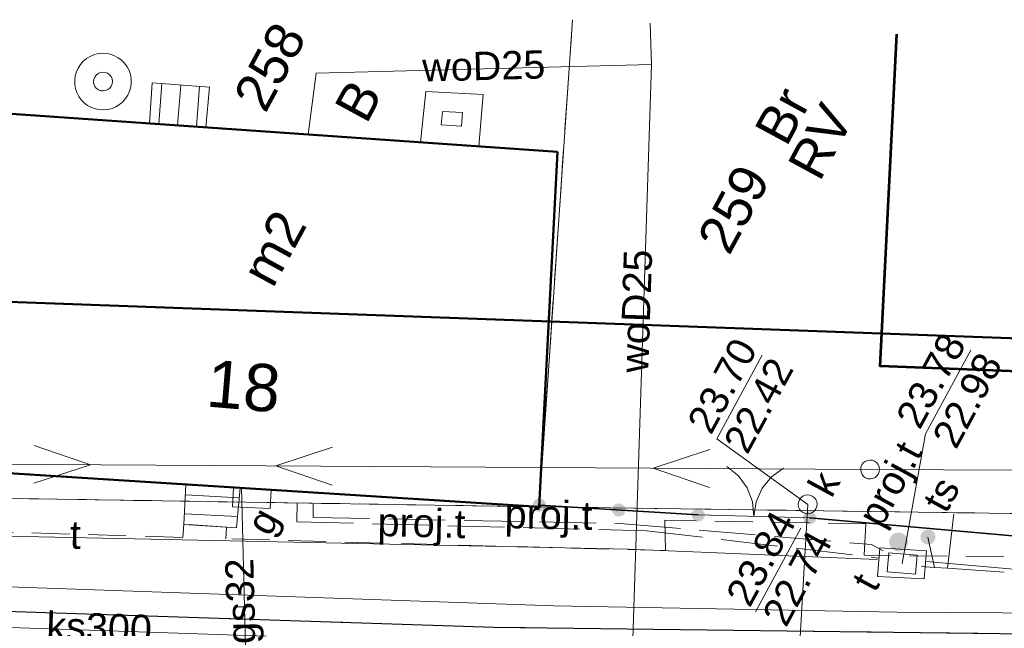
# Model space of a CAD drawing. Extents: x 5491056 to 5491224, y 5912897 to 5913097.
# Tile 15 of 16: x 5491170 to 5491197, y 5913081 to 5913097. Entities that reach past the tile are written whole.
import ezdxf
from ezdxf.enums import TextEntityAlignment as Align

# ---------------------------------------------------------------- set-up
doc = ezdxf.new("R2010")
doc.units = 0
for name, pattern in [('DGN Style 3', [2.568211, 1.834436, -0.733774]), ('PRZER1-1', [1, 0.5, -0.5]), ('PRZER2-1', [1.5, 1, -0.5]), ('PRZER3-1', [2, 1.5, -0.5])]:
    doc.linetypes.add(name, pattern=pattern)
doc.layers.get('0').update_dxf_attribs({"linetype": 'CONTINUOUS'})
for name, color, linetype, lineweight in [('GEPADR_O', 7, 'CONTINUOUS', 18), ('GEPPGD', 7, 'CONTINUOUS', 18), ('GESBTO', 7, 'CONTINUOUS', 18), ('GESBZO', 7, 'CONTINUOUS', 50), ('GESBZO_O', 7, 'CONTINUOUS', 50), ('GESDZI', 7, 'CONTINUOUS', 18), ('GESDZI_O', 7, 'CONTINUOUS', 18), ('GESKKL', 82, 'CONTINUOUS', 18), ('GESKKL_O', 82, 'CONTINUOUS', 18), ('GESSCH', 7, 'CONTINUOUS', 18), ('GESUZY', 96, 'CONTINUOUS', 18), ('GESUZY_O', 96, 'CONTINUOUS', 18), ('GSLKBR', 7, 'CONTINUOUS', 18), ('GSLKOG', 7, 'CONTINUOUS', 35), ('GSLKRW', 7, 'CONTINUOUS', 25), ('GSSKOA', 7, 'CONTINUOUS', 18), ('GSSKOD', 7, 'CONTINUOUS', 18), ('GULEPR', 1, 'CONTINUOUS', 18), ('GULGPR', 52, 'CONTINUOUS', 18), ('GULGPR_O', 52, 'CONTINUOUS', 18), ('GULKPR', 36, 'CONTINUOUS', 18), ('GULKPR_O', 36, 'CONTINUOUS', 18), ('GULTPR', 30, 'CONTINUOUS', 18), ('GULTPR_O', 30, 'CONTINUOUS', 18), ('GULWPR', 5, 'CONTINUOUS', 18), ('GULWPR_O', 5, 'CONTINUOUS', 18), ('GUPGSG', 52, 'CONTINUOUS', 18), ('GUPGSG_O', 52, 'CONTINUOUS', 18), ('GUPISN', 7, 'CONTINUOUS', 18), ('GUPIWZ', 7, 'CONTINUOUS', 18), ('GUPIWZ_O', 7, 'CONTINUOUS', 18), ('GUPKSD', 36, 'CONTINUOUS', 18), ('GUPKSD_O', 36, 'CONTINUOUS', 18), ('GUPPRZ_O', 7, 'CONTINUOUS', 18), ('GUPTST', 30, 'CONTINUOUS', 18), ('GUPTST_O', 30, 'CONTINUOUS', 18), ('GUPTUT', 30, 'CONTINUOUS', 18), ('GUPTUT_O', 30, 'CONTINUOUS', 18), ('GUPWST', 5, 'CONTINUOUS', 18), ('GUPZCP', 7, 'CONTINUOUS', 18), ('GUSIKP', 7, 'CONTINUOUS', 18), ('Zakres opracowania', 1, 'DGN Style 3', 50)]:
    doc.layers.add(name, color=color, linetype=linetype, lineweight=lineweight)
doc.layers.get('0').off()
doc.styles.add('Arial', font='arial.ttf')

# ---------------------------------------------------------------- blocks, each defined once
blk = doc.blocks.new('D_GUPZCP1')
at = {"color": 0}
blk.add_lwpolyline([(0, 0.25), (0, -0.25)], dxfattribs=at)
blk = doc.blocks.new('D_GUPKSD1_1')
at = {"color": 0}
blk.add_lwpolyline([(0, 0.25), (0.064705, 0.241481), (0.125, 0.216506), (0.176777, 0.176777), (0.216506, 0.125), (0.241481, 0.064705), (0.25, 0), (0.241481, -0.064705), (0.216506, -0.125), (0.176777, -0.176777), (0.125, -0.216506), (0.064705, -0.241481), (0, -0.25), (-0.064705, -0.241481), (-0.125, -0.216506), (-0.176777, -0.176777), (-0.216506, -0.125), (-0.241481, -0.064705), (-0.25, 0), (-0.241481, 0.064705), (-0.216506, 0.125), (-0.176777, 0.176777), (-0.125, 0.216506), (-0.064705, 0.241481)], close=True, dxfattribs=at)
blk = doc.blocks.new('D_GUPGSG1')
at = {"color": 0}
blk.add_lwpolyline([(-0.5, -0.25), (-0.5, 0.25), (0.5, 0.25), (0.5, -0.25)], close=True, dxfattribs=at)
blk = doc.blocks.new('D_GUPTST1')
blk.add_hatch(color=0).paths.add_polyline_path([(-0.25, 0), (-0.241481, -0.064705), (-0.216506, -0.125), (-0.176777, -0.176777), (-0.125, -0.216506), (-0.064705, -0.241481), (0, -0.25), (0.064705, -0.241481), (0.125, -0.216506), (0.176777, -0.176777), (0.216506, -0.125), (0.241481, -0.064705), (0.25, 0), (0.241481, 0.064705), (0.216506, 0.125), (0.176777, 0.176777), (0.125, 0.216506), (0.064705, 0.241481), (0, 0.25), (-0.064705, 0.241481), (-0.125, 0.216506), (-0.176777, 0.176777), (-0.216506, 0.125), (-0.241481, 0.064705)])
blk = doc.blocks.new('D_GUPTUT1')
blk.add_hatch(color=0).paths.add_polyline_path([(-0.2, 0), (-0.193185, -0.051764), (-0.173205, -0.1), (-0.141421, -0.141421), (-0.1, -0.173205), (-0.051764, -0.193185), (0, -0.2), (0.051764, -0.193185), (0.1, -0.173205), (0.141421, -0.141421), (0.173205, -0.1), (0.193185, -0.051764), (0.2, 0), (0.193185, 0.051764), (0.173205, 0.1), (0.141421, 0.141421), (0.1, 0.173205), (0.051764, 0.193185), (0, 0.2), (-0.051764, 0.193185), (-0.1, 0.173205), (-0.141421, 0.141421), (-0.173205, 0.1), (-0.193185, 0.051764)])
blk = doc.blocks.new('D_GUPWST1')
at = {"color": 0}
for points in [[(0, 0.75), (0.111782, 0.741623), (0.221066, 0.71668), (0.325413, 0.675727), (0.42249, 0.619679), (0.51013, 0.549789), (0.586374, 0.467617), (0.649519, 0.375), (0.698155, 0.274006), (0.731196, 0.166891), (0.747903, 0.056048), (0.747903, -0.056048), (0.731196, -0.166891), (0.698155, -0.274006), (0.649519, -0.375), (0.586374, -0.467617), (0.51013, -0.549789), (0.42249, -0.619679), (0.325413, -0.675727), (0.221066, -0.71668), (0.111782, -0.741623), (0, -0.75), (-0.111782, -0.741623), (-0.221066, -0.71668), (-0.325413, -0.675727), (-0.42249, -0.619679), (-0.51013, -0.549789), (-0.586374, -0.467617), (-0.649519, -0.375), (-0.698155, -0.274006), (-0.731196, -0.166891), (-0.747903, -0.056048), (-0.747903, 0.056048), (-0.731196, 0.166891), (-0.698155, 0.274006), (-0.649519, 0.375), (-0.586374, 0.467617), (-0.51013, 0.549789), (-0.42249, 0.619679), (-0.325413, 0.675727), (-0.221066, 0.71668), (-0.111782, 0.741623)], [(0, 0.25), (0.064705, 0.241481), (0.125, 0.216506), (0.176777, 0.176777), (0.216506, 0.125), (0.241481, 0.064705), (0.25, 0), (0.241481, -0.064705), (0.216506, -0.125), (0.176777, -0.176777), (0.125, -0.216506), (0.064705, -0.241481), (0, -0.25), (-0.064705, -0.241481), (-0.125, -0.216506), (-0.176777, -0.176777), (-0.216506, -0.125), (-0.241481, -0.064705), (-0.25, 0), (-0.241481, 0.064705), (-0.216506, 0.125), (-0.176777, 0.176777), (-0.125, 0.216506), (-0.064705, 0.241481)]]:
    blk.add_lwpolyline(points, close=True, dxfattribs=at)
blk = doc.blocks.new('D_GUPIWZ1_3')
at = {"color": 0}
blk.add_lwpolyline([(0.375, -0.25), (-0.375, -0.25), (-0.375, 0.25), (0.375, 0.25)], close=True, dxfattribs=at)
blk = doc.blocks.new('D_GUPIWZ1_1')
at = {"color": 0}
blk.add_lwpolyline([(0, 0.25), (0.064705, 0.241481), (0.125, 0.216506), (0.176777, 0.176777), (0.216506, 0.125), (0.241481, 0.064705), (0.25, 0), (0.241481, -0.064705), (0.216506, -0.125), (0.176777, -0.176777), (0.125, -0.216506), (0.064705, -0.241481), (0, -0.25), (-0.064705, -0.241481), (-0.125, -0.216506), (-0.176777, -0.176777), (-0.216506, -0.125), (-0.241481, -0.064705), (-0.25, 0), (-0.241481, 0.064705), (-0.216506, 0.125), (-0.176777, 0.176777), (-0.125, 0.216506), (-0.064705, 0.241481)], close=True, dxfattribs=at)
blk = doc.blocks.new('D_GUPISN1')
at = {"color": 0}
blk.add_lwpolyline([(0, 0.25), (0.064705, 0.241481), (0.125, 0.216506), (0.176777, 0.176777), (0.216506, 0.125), (0.241481, 0.064705), (0.25, 0), (0.241481, -0.064705), (0.216506, -0.125), (0.176777, -0.176777), (0.125, -0.216506), (0.064705, -0.241481), (0, -0.25), (-0.064705, -0.241481), (-0.125, -0.216506), (-0.176777, -0.176777), (-0.216506, -0.125), (-0.241481, -0.064705), (-0.25, 0), (-0.241481, 0.064705), (-0.216506, 0.125), (-0.176777, 0.176777), (-0.125, 0.216506), (-0.064705, 0.241481)], close=True, dxfattribs=at)
blk = doc.blocks.new('D_GEPPGD1_2')
blk.add_hatch(color=0).paths.add_polyline_path([(0, -0.045), (0.013906, -0.042798), (0.02645, -0.036406), (0.036406, -0.02645), (0.042798, -0.013906), (0.045, 0), (0.042798, 0.013906), (0.036406, 0.02645), (0.02645, 0.036406), (0.013906, 0.042798), (0, 0.045), (-0.013906, 0.042798), (-0.02645, 0.036406), (-0.036406, 0.02645), (-0.042798, 0.013906), (-0.045, 0), (-0.042798, -0.013906), (-0.036406, -0.02645), (-0.02645, -0.036406), (-0.013906, -0.042798)])
blk = doc.blocks.new('D_GSLKOG1')
blk.add_hatch(color=0).paths.add_polyline_path([(-0.175, 0), (-0.169037, -0.045293), (-0.151554, -0.0875), (-0.123744, -0.123744), (-0.0875, -0.151554), (-0.045293, -0.169037), (0, -0.175), (0.045293, -0.169037), (0.0875, -0.151554), (0.123744, -0.123744), (0.151554, -0.0875), (0.169037, -0.045293), (0.175, 0), (0.169037, 0.045293), (0.151554, 0.0875), (0.123744, 0.123744), (0.0875, 0.151554), (0.045293, 0.169037), (0, 0.175), (-0.045293, 0.169037), (-0.0875, 0.151554), (-0.123744, 0.123744), (-0.151554, 0.0875), (-0.169037, 0.045293)])
blk = doc.blocks.new('D_KOLO')
blk.add_hatch(color=0).paths.add_polyline_path([(-0.175, 0), (-0.169037, -0.045293), (-0.151554, -0.0875), (-0.123744, -0.123744), (-0.0875, -0.151554), (-0.045293, -0.169037), (0, -0.175), (0.045293, -0.169037), (0.0875, -0.151554), (0.123744, -0.123744), (0.151554, -0.0875), (0.169037, -0.045293), (0.175, 0), (0.169037, 0.045293), (0.151554, 0.0875), (0.123744, 0.123744), (0.0875, 0.151554), (0.045293, 0.169037), (0, 0.175), (-0.045293, 0.169037), (-0.0875, 0.151554), (-0.123744, 0.123744), (-0.151554, 0.0875), (-0.169037, 0.045293)])
blk = doc.blocks.new('D_GSLKBR1')
at = {"color": 0}
for points in [[(1.299038, 0.75), (1.06066, 0.43934), (0.75, 0.200962), (0.388229, 0.051111), (0, 0)], [(0, 0), (0.388229, -0.051111), (0.75, -0.200962), (1.06066, -0.43934), (1.299038, -0.75)]]:
    blk.add_lwpolyline(points, dxfattribs=at)
blk = doc.blocks.new('D_SUEP1')
at = {"color": 0}
blk.add_lwpolyline([(-0.75, -0.5), (0.75, 0), (-0.75, 0.5)], dxfattribs=at)

msp = doc.modelspace()

# ---------------------------------------------------------------- linework, layer by layer
at = {"layer": 'GESBTO', "color": 252, "linetype": 'Continuous', "lineweight": 18, "true_color": 0x939598, "elevation": 10.18}
for points in [[(5491181.03602, 5913093.67575), (5491181.18005, 5913095.01794), (5491182.69687, 5913094.93778), (5491182.58118, 5913093.56796)], [(5491181.58854, 5913094.13842), (5491181.62665, 5913094.49364), (5491182.15522, 5913094.46571), (5491182.12442, 5913094.10104)]]:
    msp.add_lwpolyline(points, close=True, dxfattribs=at)
at = {"layer": 'GESBZO', "color": 252, "linetype": 'Continuous', "lineweight": 53, "true_color": 0x939598, "elevation": 10.18, "flags": 128}
msp.add_lwpolyline([(5491217.46316, 5913095.46643), (5491217.07706, 5913086.83157), (5491193.21754, 5913087.74617), (5491193.65702, 5913096.5344)], dxfattribs=at)
at = {"layer": 'GESBZO', "color": 252, "linetype": 'Continuous', "lineweight": 50, "true_color": 0x939598, "elevation": 10.18}
msp.add_lwpolyline([(5491184.66699, 5913093.42246), (5491184.18029, 5913084.02416), (5491169.28884, 5913084.96704), (5491169.94884, 5913094.44916)], close=True, dxfattribs=at)
at = {"layer": 'GESDZI', "color": 251, "linetype": 'Continuous', "lineweight": 13, "true_color": 0x636466, "elevation": 10.22, "flags": 128}
for points in [[(5491167.70235, 5913096.24799), (5491166.41653, 5913084.30639), (5491184.18029, 5913084.02416), (5491185.06548, 5913096.91983)], [(5491185.06548, 5913096.91983), (5491184.18029, 5913084.02416), (5491223.72618, 5913083.46471), (5491223.99656, 5913083.45728)], [(5491223.99656, 5913083.45728), (5491223.72618, 5913083.46471), (5491184.18029, 5913084.02416), (5491166.41653, 5913084.30639), (5491155.7835, 5913084.66909), (5491150.6346, 5913084.84487), (5491143.48624, 5913085.08811)]]:
    msp.add_lwpolyline(points, dxfattribs=at)
at = {"layer": 'GESKKL', "color": 252, "linetype": 'PRZER3-1', "lineweight": 13, "true_color": 0x939598, "elevation": 10.06}
msp.add_lwpolyline([(5491223.99656, 5913083.45728), (5491223.72618, 5913083.46471), (5491184.18029, 5913084.02416), (5491185.06548, 5913096.91983)], dxfattribs=at)
at = {"layer": 'GESSCH', "color": 252, "linetype": 'Continuous', "lineweight": 18, "true_color": 0x939598, "elevation": 10.18}
for points in [[(5491175.35136, 5913094.0723), (5491175.44863, 5913095.12995), (5491173.92745, 5913095.24885), (5491173.86376, 5913094.17607)], [(5491176.16375, 5913083.46848), (5491174.77095, 5913083.56001), (5491174.82585, 5913084.61646), (5491176.25875, 5913084.52573)]]:
    msp.add_lwpolyline(points, close=True, dxfattribs=at)
for points in [[(5491174.18956, 5913095.22837), (5491174.10599, 5913094.15917)], [(5491174.68804, 5913095.1894), (5491174.6048, 5913094.12437)], [(5491175.18652, 5913095.15044), (5491175.1036, 5913094.08958)], [(5491174.81137, 5913084.3379), (5491176.23523, 5913084.26391)], [(5491174.78543, 5913083.83857), (5491176.19044, 5913083.76556)]]:
    msp.add_lwpolyline(points, dxfattribs=at)
at = {"layer": 'GESUZY', "color": 252, "linetype": 'PRZER1-1', "lineweight": 13, "true_color": 0x939598, "elevation": 10.08}
for points in [[(5491167.70235, 5913096.24799), (5491166.41653, 5913084.30639), (5491184.18029, 5913084.02416), (5491185.06548, 5913096.91983)], [(5491223.99656, 5913083.45728), (5491223.72618, 5913083.46471), (5491184.18029, 5913084.02416), (5491185.06548, 5913096.91983)], [(5491223.99656, 5913083.45728), (5491223.72618, 5913083.46471), (5491184.18029, 5913084.02416), (5491166.41653, 5913084.30639), (5491143.4862, 5913085.08765)]]:
    msp.add_lwpolyline(points, dxfattribs=at)
at = {"layer": 'GSLKBR', "color": 252, "linetype": 'Continuous', "lineweight": 18, "true_color": 0x939598, "elevation": 10.18}
msp.add_lwpolyline([(5491191.34736, 5913083.73211), (5491188.39733, 5913083.80924)], dxfattribs=at)
at = {"layer": 'GSLKOG', "color": 251, "linetype": 'Continuous', "lineweight": 35, "true_color": 0x636466, "elevation": 10.18}
for points in [[(5491188.39733, 5913083.80924), (5491184.18847, 5913084.06841)], [(5491191.34736, 5913083.73211), (5491203.99153, 5913082.60885), (5491204.00294, 5913083.48997)]]:
    msp.add_lwpolyline(points, dxfattribs=at)
at = {"layer": 'GSLKRW', "color": 252, "linetype": 'Continuous', "lineweight": 30, "true_color": 0x939598, "elevation": 10.18, "flags": 128}
msp.add_lwpolyline([(5491143.30595, 5913082.45153), (5491146.78079, 5913082.25303), (5491163.01279, 5913081.48803), (5491182.97841, 5913080.83564), (5491197.80879, 5913080.6501), (5491209.84915, 5913080.46752), (5491223.86074, 5913080.2028)], dxfattribs=at)
at = {"layer": 'GSSKOA', "color": 252, "linetype": 'PRZER3-1', "lineweight": 13, "true_color": 0x939598, "elevation": 10.18}
msp.add_lwpolyline([(5491223.86074, 5913080.2028), (5491209.84915, 5913080.46752), (5491197.80879, 5913080.6501), (5491182.97841, 5913080.83564), (5491163.01279, 5913081.48803), (5491146.78079, 5913082.25303), (5491143.30595, 5913082.45153)], dxfattribs=at)
at = {"layer": 'GSSKOD', "color": 252, "linetype": 'PRZER2-1', "lineweight": 13, "true_color": 0x939598, "elevation": 10.18}
msp.add_lwpolyline([(5491163.01279, 5913081.48803), (5491182.97841, 5913080.83564), (5491197.80879, 5913080.6501), (5491209.84915, 5913080.46752), (5491209.89131, 5913082.81081), (5491205.9172, 5913082.65665), (5491205.89853, 5913083.44033), (5491204.00294, 5913083.48997), (5491203.99153, 5913082.60885), (5491192.79161, 5913082.74431), (5491192.84147, 5913083.57045), (5491187.51557, 5913083.67157), (5491187.5335, 5913082.86554), (5491175.88303, 5913083.17707), (5491175.90223, 5913083.48518), (5491174.77274, 5913083.56303), (5491174.74327, 5913083.21499), (5491169.06605, 5913083.3815)], dxfattribs=at)
at = {"layer": 'GULEPR', "color": 252, "linetype": 'Continuous', "lineweight": 13, "true_color": 0x939598, "elevation": 10.14, "flags": 128}
for points in [[(5491143.58695, 5913086.56103), (5491156.55052, 5913085.23602), (5491192.95257, 5913085.01223), (5491224.05557, 5913084.87103)], [(5491223.89525, 5913081.02976), (5491222.91882, 5913081.05291), (5491193.66728, 5913081.23766), (5491184.57193, 5913081.40467), (5491157.68608, 5913082.34164), (5491147.55381, 5913082.78657), (5491143.35307, 5913083.14061)]]:
    msp.add_lwpolyline(points, dxfattribs=at)
at = {"layer": 'GULGPR', "color": 252, "linetype": 'Continuous', "lineweight": 18, "true_color": 0x939598, "elevation": 10.14}
for points in [[(5491176.29458, 5913084.52346), (5491176.37424, 5913081.37798)], [(5491176.37424, 5913081.37798), (5491176.55282, 5913074.17738)]]:
    msp.add_lwpolyline(points, dxfattribs=at)
at = {"layer": 'GULKPR', "color": 252, "linetype": 'Continuous', "lineweight": 18, "true_color": 0x939598, "elevation": 10.14}
for points in [[(5491191.29814, 5913084.08944), (5491191.07239, 5913080.11942)], [(5491191.07239, 5913080.11942), (5491153.97338, 5913081.37657)]]:
    msp.add_lwpolyline(points, dxfattribs=at)
at = {"layer": 'GULTPR', "color": 252, "linetype": 'PRZER3-1', "lineweight": 18, "true_color": 0x939598, "elevation": 10.14}
for points in [[(5491195.00396, 5913082.39775), (5491200.72321, 5913082.01507), (5491201.98093, 5913087.27116)], [(5491177.77617, 5913084.12983), (5491177.76383, 5913083.62461), (5491187.02303, 5913083.39263), (5491193.18286, 5913082.66864)], [(5491178.20004, 5913084.09335), (5491178.19291, 5913083.74457), (5491186.4296, 5913083.57793), (5491192.98885, 5913083.02412), (5491193.29652, 5913082.85727)], [(5491194.65995, 5913082.41367), (5491195.00396, 5913082.39775), (5491195.17282, 5913083.84191)], [(5491194.31191, 5913082.44315), (5491194.65995, 5913082.41367), (5491194.48558, 5913083.2249)]]:
    msp.add_lwpolyline(points, dxfattribs=at)
at = {"layer": 'GULTPR', "color": 252, "linetype": 'Continuous', "lineweight": 13, "true_color": 0x939598, "elevation": 10.14, "flags": 128}
for points in [[(5491193.13803, 5913082.62584), (5491186.55161, 5913082.90089), (5491168.38298, 5913083.27983), (5491165.39295, 5913083.43837), (5491155.12006, 5913083.58415), (5491143.43623, 5913084.35685)], [(5491223.94335, 5913082.18221), (5491206.0426, 5913082.32359), (5491199.5527, 5913082.12426), (5491194.44845, 5913082.57956)]]:
    msp.add_lwpolyline(points, dxfattribs=at)
at = {"layer": 'GULWPR', "color": 252, "linetype": 'Continuous', "lineweight": 13, "true_color": 0x939598, "elevation": 10.14, "flags": 128}
msp.add_lwpolyline([(5491187.12487, 5913096.82744), (5491187.16004, 5913095.72996), (5491186.42272, 5913073.20225)], dxfattribs=at)
at = {"layer": 'GULWPR', "color": 252, "linetype": 'Continuous', "lineweight": 18, "true_color": 0x939598, "elevation": 10.14}
msp.add_lwpolyline([(5491178.06432, 5913093.88305), (5491178.2749, 5913095.50228), (5491187.16004, 5913095.72996)], dxfattribs=at)
at = {"layer": 'GUPPRZ_O', "color": 252, "linetype": 'Continuous', "lineweight": 13, "true_color": 0x939598, "elevation": 10.8, "flags": 128}
for points in [[(5491193.80162, 5913082.5243), (5491194.41731, 5913085.95598), (5491195.61861, 5913088.17121)], [(5491191.29814, 5913084.08944), (5491188.88742, 5913085.8203), (5491190.08872, 5913088.03554)], [(5491189.91329, 5913081.24511), (5491191.11459, 5913083.46035)]]:
    msp.add_lwpolyline(points, dxfattribs=at)
at = {"layer": 'GUSIKP', "color": 252, "linetype": 'Continuous', "lineweight": 18, "true_color": 0x939598, "elevation": 10.14}
msp.add_lwpolyline([(5491193.14925, 5913082.18292), (5491193.20662, 5913082.93902), (5491194.44528, 5913082.86111), (5491194.38301, 5913082.11906)], close=True, dxfattribs=at)
at = {"layer": 'Zakres opracowania', "color": 252, "linetype": 'Continuous', "ltscale": 0.5, "true_color": 0x939598, "flags": 128}
msp.add_lwpolyline([(5491198.2011, 5913036.68182), (5491219.05889, 5913087.67773), (5491167.67323, 5913089.54156), (5491165.22948, 5913036.12117)], close=True, dxfattribs=at)

# ---------------------------------------------------------------- block references
at = {"layer": 'GEPPGD', "color": 252, "linetype": 'Continuous', "lineweight": 18, "true_color": 0x939598, "rotation": 61.5294752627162}
msp.add_blockref('D_GEPPGD1_2', (5491184.18029, 5913084.02416, 10.24), dxfattribs=at)
at = {"layer": 'GSLKBR', "color": 252, "linetype": 'Continuous', "lineweight": 18, "true_color": 0x939598, "rotation": 88.50231861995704}
msp.add_blockref('D_GSLKBR1', (5491189.87235, 5913083.77068, 10.18), dxfattribs=at)
at = {"layer": 'GSLKOG', "color": 252, "linetype": 'Continuous', "lineweight": 35, "true_color": 0x939598}
for p, rotation in [((5491184.18847, 5913084.06841, 10.18), 176.4763468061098), ((5491188.39733, 5913083.80924, 10.18), 176.4763468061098), ((5491191.34736, 5913083.73211, 10.18), 354.9233758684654)]:
    msp.add_blockref('D_GSLKOG1', p, dxfattribs=dict(at, rotation=rotation))
at = {"layer": 'GSLKOG', "color": 251, "linetype": 'Continuous', "lineweight": 35, "true_color": 0x636466, "rotation": 176.4763468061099}
msp.add_blockref('D_KOLO', (5491186.2929, 5913083.93883, 10.18), dxfattribs=at)
msp.add_blockref('D_KOLO', (5491186.2929, 5913083.93883, 10.18), dxfattribs=at)
at = {"layer": 'GULEPR', "color": 252, "linetype": 'Continuous', "lineweight": 18, "true_color": 0x939598}
for p, rotation in [((5491171.55023, 5913085.1438, 10.14), 359.6477657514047), ((5491177.95285, 5913085.10444, 10.14), 179.6477657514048), ((5491187.95266, 5913085.04296, 10.14), 179.6477657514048)]:
    msp.add_blockref('D_SUEP1', p, dxfattribs=dict(at, rotation=rotation))
at = {"layer": 'GUPGSG', "color": 252, "linetype": 'Continuous', "lineweight": 18, "true_color": 0x939598, "rotation": 357.0353593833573}
msp.add_blockref('D_GUPGSG1', (5491176.57339, 5913084.25083, 10.16), dxfattribs=at)
at = {"layer": 'GUPISN', "color": 252, "linetype": 'Continuous', "lineweight": 18, "true_color": 0x939598, "rotation": 61.5294752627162}
msp.add_blockref('D_GUPISN1', (5491192.95257, 5913085.01223, 10.16), dxfattribs=at)
at = {"layer": 'GUPIWZ', "color": 252, "linetype": 'Continuous', "lineweight": 18, "true_color": 0x939598}
for name, p, rotation in [('D_GUPIWZ1_1', (5491191.29814, 5913084.08944, 10.18), 61.5294752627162), ('D_GUPIWZ1_3', (5491193.80162, 5913082.5243, 10.18), 355.4866891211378)]:
    msp.add_blockref(name, p, dxfattribs=dict(at, rotation=rotation))
at = {"layer": 'GUPKSD', "color": 252, "linetype": 'Continuous', "lineweight": 18, "true_color": 0x939598, "rotation": 61.5294752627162}
msp.add_blockref('D_GUPKSD1_1', (5491191.29814, 5913084.08944, 10.16), dxfattribs=at)
at = {"layer": 'GUPTST', "color": 252, "linetype": 'Continuous', "lineweight": 18, "true_color": 0x939598, "rotation": 61.5294752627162}
msp.add_blockref('D_GUPTST1', (5491193.70624, 5913083.09467, 10.16), dxfattribs=at)
at = {"layer": 'GUPTUT', "color": 252, "linetype": 'Continuous', "lineweight": 18, "true_color": 0x939598, "rotation": 61.5294752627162}
msp.add_blockref('D_GUPTUT1', (5491194.48558, 5913083.2249, 10.16), dxfattribs=at)
at = {"layer": 'GUPWST', "color": 252, "linetype": 'Continuous', "lineweight": 18, "true_color": 0x939598, "rotation": 61.5294752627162}
msp.add_blockref('D_GUPWST1', (5491172.62653, 5913095.28303, 10.16), dxfattribs=at)
at = {"layer": 'GUPZCP', "color": 252, "linetype": 'Continuous', "lineweight": 18, "true_color": 0x939598, "rotation": 270.0769015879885}
msp.add_blockref('D_GUPZCP1', (5491176.37424, 5913081.37798, 10.16), dxfattribs=at)

# ---------------------------------------------------------------- texts
at = {"layer": 'GEPADR_O', "color": 252, "linetype": 'Continuous', "lineweight": 0, "true_color": 0x939598, "style": 'Arial'}
msp.add_text('18', height=1.25, rotation=355.169481, dxfattribs=at).set_placement((5491175.33454, 5913086.68285))
at = {"layer": 'GESBZO_O', "color": 252, "linetype": 'Continuous', "lineweight": 0, "true_color": 0x939598, "style": 'Arial'}
msp.add_text('m2', height=1, rotation=61.529475, dxfattribs=at).set_placement((5491177.58901, 5913090.63797), align=Align.CENTER)
at = {"layer": 'GESDZI_O', "color": 252, "linetype": 'Continuous', "lineweight": 0, "true_color": 0x939598, "style": 'Arial'}
for s, p in [('258', (5491176.92817, 5913094.41734)), ('259', (5491189.21709, 5913090.65034))]:
    msp.add_text(s, height=1, rotation=61.529475, dxfattribs=at).set_placement(p)
at = {"layer": 'GESKKL_O', "color": 252, "linetype": 'Continuous', "lineweight": 0, "true_color": 0x939598, "style": 'Arial'}
msp.add_text('RV', height=1, rotation=61.529475, dxfattribs=at).set_placement((5491192.07519, 5913093.45765), align=Align.CENTER)
at = {"layer": 'GESUZY_O', "color": 252, "linetype": 'Continuous', "lineweight": 0, "true_color": 0x939598, "style": 'Arial'}
for s, p in [('B', (5491179.82687, 5913094.5391)), ('Br', (5491191.06687, 5913094.14068))]:
    msp.add_text(s, height=1, rotation=61.529475, dxfattribs=at).set_placement(p, align=Align.CENTER)
at = {"layer": 'GULGPR_O', "color": 252, "linetype": 'Continuous', "lineweight": 0, "true_color": 0x939598, "style": 'Arial'}
msp.add_text('gs32', height=0.75, rotation=91.420695, dxfattribs=at).set_placement((5491176.63868, 5913081.53582), align=Align.CENTER)
at = {"layer": 'GULKPR_O', "color": 252, "linetype": 'Continuous', "lineweight": 0, "true_color": 0x939598, "style": 'Arial'}
msp.add_text('ks300', height=0.75, rotation=358.059218, dxfattribs=at).set_placement((5491172.51295, 5913080.45468), align=Align.CENTER)
at = {"layer": 'GULTPR_O', "color": 252, "linetype": 'Continuous', "lineweight": 0, "true_color": 0x939598, "style": 'Arial'}
for s, rotation, p in [('proj.t', 358.841009, (5491184.42748, 5913083.43684)), ('proj.t', 358.564837, (5491181.05959, 5913083.22446)), ('t', 358.805184, (5491171.88921, 5913082.91251))]:
    msp.add_text(s, height=0.75, rotation=rotation, dxfattribs=at).set_placement(p, align=Align.CENTER)
at = {"layer": 'GULWPR_O', "color": 252, "linetype": 'Continuous', "lineweight": 0, "true_color": 0x939598, "style": 'Arial'}
for rotation, p in [(1.467886, (5491182.72499, 5913095.32274)), (88.125402, (5491187.12606, 5913089.19294))]:
    msp.add_text('woD25', height=0.75, rotation=rotation, dxfattribs=at).set_placement(p, align=Align.CENTER)
at = {"layer": 'GUPGSG_O', "color": 252, "linetype": 'Continuous', "lineweight": 0, "true_color": 0x939598, "style": 'Arial'}
msp.add_text('g', height=0.75, rotation=61.529475, dxfattribs=at).set_placement((5491177.04828, 5913083.20976))
at = {"layer": 'GUPIWZ_O', "color": 252, "linetype": 'Continuous', "lineweight": 0, "true_color": 0x939598, "style": 'Arial'}
msp.add_text('t', height=0.75, rotation=61.529475, dxfattribs=at).set_placement((5491193.22432, 5913081.98418), align=Align.RIGHT)
at = {"layer": 'GUPKSD_O', "color": 252, "linetype": 'Continuous', "lineweight": 0, "true_color": 0x939598, "style": 'Arial'}
msp.add_text('k', height=0.75, rotation=61.529475, dxfattribs=at).set_placement((5491192.18115, 5913084.68772), align=Align.RIGHT)
at = {"layer": 'GUPPRZ_O', "color": 251, "linetype": 'Continuous', "lineweight": 0, "true_color": 0x636466, "style": 'Arial'}
for s, p in [('23.70', (5491188.73578, 5913085.90253)), ('23.78', (5491194.26567, 5913086.03821)), ('22.42', (5491189.69836, 5913085.38054)), ('22.98', (5491195.22825, 5913085.51621)), ('23.84', (5491189.76165, 5913081.32734)), ('22.74', (5491190.72423, 5913080.80535))]:
    msp.add_text(s, height=0.75, rotation=61.529475, dxfattribs=at).set_placement(p)
at = {"layer": 'GUPTST_O', "color": 252, "linetype": 'Continuous', "lineweight": 0, "true_color": 0x939598, "style": 'Arial'}
msp.add_text('ts', height=0.75, rotation=61.529475, dxfattribs=at).set_placement((5491194.96942, 5913083.81954))
at = {"layer": 'GUPTUT_O', "color": 252, "linetype": 'Continuous', "lineweight": 0, "true_color": 0x939598, "style": 'Arial'}
msp.add_text('proj.t', height=0.75, rotation=61.529475, dxfattribs=at).set_placement((5491194.35855, 5913085.47861), align=Align.RIGHT)

doc.saveas('drawing.dxf')
